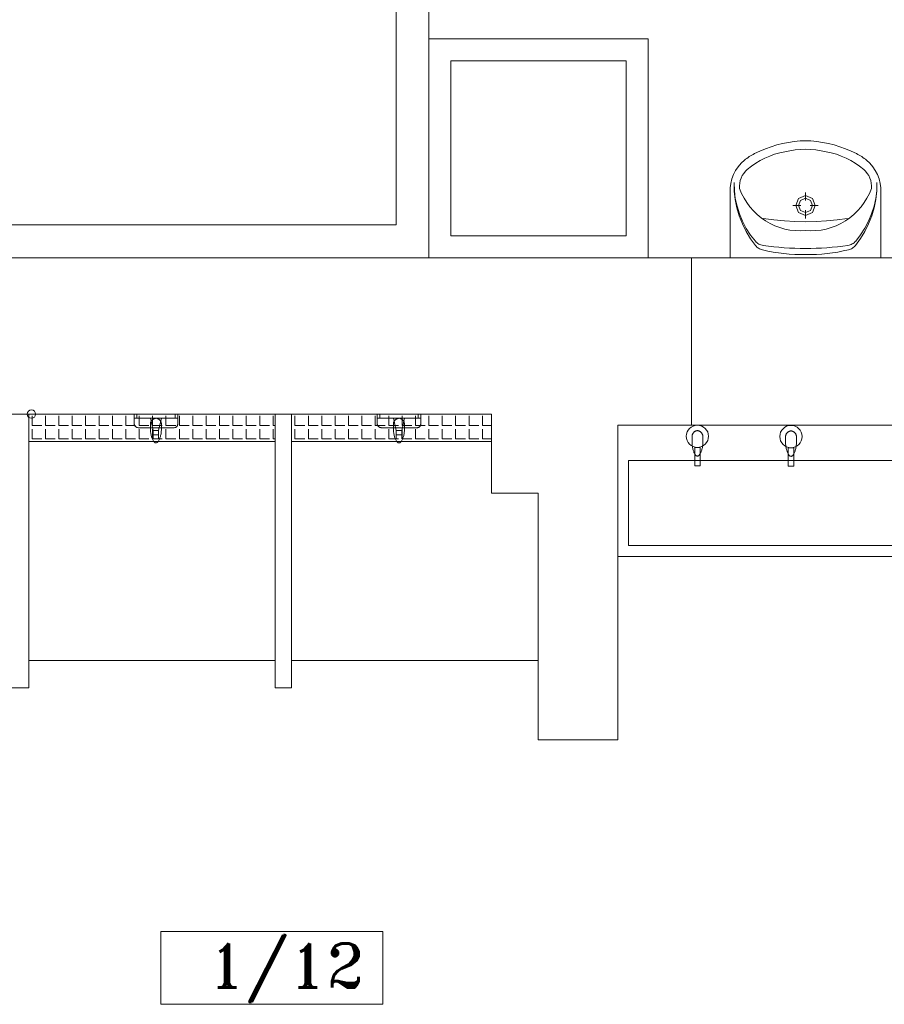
# Model space of a CAD drawing. Header units: millimetres. Extents: x -12354389001 to 271431, y -126469 to 48347.
# Tile 114 of 204: x -128479 to -128164, y -82233 to -81873. Entities that reach past the tile are written whole.
import ezdxf

# ---------------------------------------------------------------- set-up
doc = ezdxf.new("R2010")
doc.units = ezdxf.units.MM
for name, color, linetype, lineweight in [('IS_Text_Odbiornikow_Therm', 7, 'Continuous', 5), ('koncepcja', 252, 'Continuous', 15), ('koncepcja linie przekrojowe', 252, 'Continuous', 20), ('LINIE PRZEKROJOWE', 7, 'Continuous', 13), ('OPISY', 255, 'Continuous', 9), ('WYPOSAZENIE', 7, 'Continuous', 15)]:
    doc.layers.add(name, color=color, linetype=linetype, lineweight=lineweight)
doc.styles.add('ROMANS-POTROJNY-0-8-W', font='ROMANT.SHX', dxfattribs={"width": 0.8})

# ---------------------------------------------------------------- blocks, each defined once
blk = doc.blocks.new('dfds')
at = {"layer": 'koncepcja', "color": 7, "linetype": 'Continuous', "lineweight": 13}
for p, q in [((-32366.82, 22265.83), (-32366.82, 22355.83)), ((-32365.59, 22351.65), (-32365.59, 22355.21)), ((-32360.7, 22351.65), (-32360.7, 22355.21)), ((-32355.81, 22351.65), (-32355.81, 22355.21)), ((-32350.92, 22351.65), (-32350.92, 22355.21)), ((-32346.03, 22351.65), (-32346.03, 22355.21)), ((-32341.14, 22351.65), (-32341.14, 22355.21)), ((-32336.25, 22351.65), (-32336.25, 22355.21)), ((-32297.14, 22351.65), (-32297.14, 22355.21)), ((-32292.25, 22351.65), (-32292.25, 22355.21)), ((-32287.36, 22351.65), (-32287.36, 22355.21)), ((-32282.47, 22351.65), (-32282.47, 22355.21)), ((-32277.58, 22351.65), (-32277.58, 22355.21)), ((-32276.82, 22355.83), (-32276.82, 22265.83)), ((-32270.82, 22265.83), (-32270.82, 22355.83)), ((-32269.59, 22351.65), (-32269.59, 22355.21)), ((-32264.7, 22351.65), (-32264.7, 22355.21)), ((-32259.81, 22351.65), (-32259.81, 22355.21)), ((-32254.92, 22351.65), (-32254.92, 22355.21)), ((-32250.03, 22351.65), (-32250.03, 22355.21)), ((-32245.14, 22351.65), (-32245.14, 22355.21)), ((-32210.92, 22351.65), (-32210.92, 22355.21)), ((-32206.03, 22351.65), (-32206.03, 22355.21)), ((-32201.14, 22351.65), (-32201.14, 22355.21)), ((-32365.59, 22351.65), (-32362.03, 22351.65)), ((-32365.59, 22346.76), (-32365.59, 22350.32)), ((-32360.7, 22351.65), (-32357.14, 22351.65)), ((-32360.7, 22346.76), (-32360.7, 22350.32)), ((-32355.81, 22351.65), (-32352.25, 22351.65)), ((-32355.81, 22346.76), (-32355.81, 22350.32)), ((-32350.92, 22351.65), (-32347.36, 22351.65)), ((-32350.92, 22346.76), (-32350.92, 22350.32)), ((-32346.03, 22351.65), (-32342.48, 22351.65)), ((-32346.03, 22346.76), (-32346.03, 22350.32)), ((-32341.14, 22351.65), (-32337.59, 22351.65)), ((-32341.14, 22346.76), (-32341.14, 22350.32)), ((-32336.25, 22346.76), (-32336.25, 22350.32)), ((-32297.14, 22351.65), (-32293.58, 22351.65)), ((-32297.14, 22346.76), (-32297.14, 22350.32)), ((-32292.25, 22351.65), (-32288.69, 22351.65)), ((-32292.25, 22346.76), (-32292.25, 22350.32)), ((-32287.36, 22351.65), (-32283.8, 22351.65)), ((-32287.36, 22346.76), (-32287.36, 22350.32)), ((-32282.47, 22351.65), (-32278.91, 22351.65)), ((-32282.47, 22346.76), (-32282.47, 22350.32)), ((-32277.58, 22351.65), (-32276.82, 22351.65)), ((-32277.58, 22346.76), (-32277.58, 22350.32)), ((-32269.59, 22351.65), (-32266.03, 22351.65)), ((-32269.59, 22346.76), (-32269.59, 22350.32)), ((-32264.7, 22351.65), (-32261.14, 22351.65)), ((-32264.7, 22346.76), (-32264.7, 22350.32)), ((-32259.81, 22351.65), (-32256.25, 22351.65)), ((-32259.81, 22346.76), (-32259.81, 22350.32)), ((-32254.92, 22351.65), (-32251.36, 22351.65)), ((-32254.92, 22346.76), (-32254.92, 22350.32)), ((-32250.03, 22351.65), (-32246.48, 22351.65)), ((-32250.03, 22346.76), (-32250.03, 22350.32)), ((-32245.14, 22346.76), (-32245.14, 22350.32)), ((-32210.92, 22351.65), (-32207.36, 22351.65)), ((-32210.92, 22346.76), (-32210.92, 22350.32)), ((-32206.03, 22351.65), (-32202.47, 22351.65)), ((-32206.03, 22346.76), (-32206.03, 22350.32)), ((-32201.14, 22351.65), (-32197.82, 22351.65)), ((-32201.14, 22346.76), (-32201.14, 22350.32)), ((-32366.82, 22345.83), (-32366.82, 22345.83)), ((-32366.82, 22345.83), (-32366.82, 22345.83)), ((-32365.59, 22346.76), (-32362.03, 22346.76)), ((-32360.7, 22346.76), (-32357.14, 22346.76)), ((-32355.81, 22346.76), (-32352.25, 22346.76)), ((-32350.92, 22346.76), (-32347.36, 22346.76)), ((-32346.03, 22346.76), (-32342.48, 22346.76)), ((-32341.14, 22346.76), (-32337.59, 22346.76)), ((-32297.14, 22346.76), (-32293.58, 22346.76)), ((-32292.25, 22346.76), (-32288.69, 22346.76)), ((-32287.36, 22346.76), (-32283.8, 22346.76)), ((-32282.47, 22346.76), (-32278.91, 22346.76)), ((-32277.58, 22346.76), (-32276.82, 22346.76)), ((-32270.82, 22345.83), (-32270.82, 22345.83)), ((-32270.82, 22345.83), (-32270.82, 22345.83)), ((-32269.59, 22346.76), (-32266.03, 22346.76)), ((-32264.7, 22346.76), (-32261.14, 22346.76)), ((-32259.81, 22346.76), (-32256.25, 22346.76)), ((-32254.92, 22346.76), (-32251.36, 22346.76)), ((-32250.03, 22346.76), (-32246.48, 22346.76)), ((-32210.92, 22346.76), (-32207.36, 22346.76)), ((-32206.03, 22346.76), (-32202.47, 22346.76)), ((-32201.14, 22346.76), (-32197.82, 22346.76)), ((-32276.82, 22265.83), (-32366.82, 22265.83)), ((-32180.82, 22265.83), (-32270.82, 22265.83))]:
    blk.add_line(p, q, dxfattribs=at)
at = {"layer": 'koncepcja linie przekrojowe', "color": 252, "linetype": 'Continuous', "lineweight": 13}
for p, q in [((-32232.67, 22424.95), (-32590.75, 22424.95)), ((-32590.75, 22412.95), (-32232.67, 22412.95)), ((-32220.67, 22412.95), (-32232.67, 22412.95)), ((-32220.67, 22412.95), (-32220.67, 22412.95)), ((-32220.67, 22412.95), (-32220.67, 22412.95)), ((-32220.67, 22412.95), (-32220.67, 22412.95)), ((-32124.82, 22412.95), (-32014.82, 22412.95)), ((-32124.82, 22351.83), (-32124.82, 22412.95)), ((-32014.82, 22351.83), (-32124.82, 22351.83)), ((-32366.82, 22255.83), (-32372.82, 22255.83)), ((-32270.82, 22255.83), (-32276.82, 22255.83))]:
    blk.add_line(p, q, dxfattribs=at)
at = {"layer": 'koncepcja linie przekrojowe', "color": 7, "linetype": 'Continuous', "lineweight": 13}
for p, q in [((-32366.82, 22355.83), (-32366.82, 22255.83)), ((-32276.82, 22255.83), (-32276.82, 22355.83)), ((-32270.82, 22355.83), (-32270.82, 22255.83))]:
    blk.add_line(p, q, dxfattribs=at)
at = {"layer": 'LINIE PRZEKROJOWE', "color": 252, "linetype": 'Continuous', "lineweight": 13}
for p, q in [((-32232.67, 22594.95), (-32232.67, 22424.95)), ((-32232.67, 22424.95), (-32232.67, 22594.95)), ((-32220.67, 22412.95), (-32220.67, 22582.95)), ((-32220.67, 22412.95), (-32220.67, 22582.95)), ((-32220.67, 22582.95), (-32220.67, 22412.95)), ((-32590.75, 22412.95), (-32124.82, 22412.95)), ((-32124.82, 22351.83), (-32124.82, 22412.95)), ((-32392.82, 22355.83), (-32197.82, 22355.83)), ((-32197.82, 22326.95), (-32197.82, 22355.83)), ((-32151.75, 22351.83), (-32124.82, 22351.83)), ((-32151.75, 22351.83), (-32151.75, 22236.83)), ((-32151.75, 22351.83), (-32124.82, 22351.83)), ((-32180.82, 22326.95), (-32197.82, 22326.95)), ((-32180.82, 22326.95), (-32180.82, 22326.95)), ((-32180.82, 22236.83), (-32180.82, 22326.95)), ((-32156.82, 22236.83), (-32180.82, 22236.83)), ((-32151.75, 22236.83), (-32166.82, 22236.83))]:
    blk.add_line(p, q, dxfattribs=at)
at = {"layer": 'OPISY', "color": 252, "linetype": 'Continuous', "lineweight": 13}
for p, q in [((-32318.6, 22140.16), (-32318.6, 22166.79)), ((-32318.6, 22166.79), (-32237.46, 22166.79)), ((-32237.46, 22166.79), (-32237.46, 22140.16)), ((-32237.46, 22140.16), (-32318.6, 22140.16))]:
    blk.add_line(p, q, dxfattribs=at)
blk.add_circle((-32365.82, 22355.83), 1.55, dxfattribs=at)
at = {"layer": 'WYPOSAZENIE', "color": 7, "linetype": 'Continuous', "lineweight": 13}
for p, q in [((-32140.67, 22492.95), (-32220.67, 22492.95)), ((-32140.67, 22412.95), (-32140.67, 22492.95)), ((-32148.67, 22484.95), (-32212.67, 22484.95)), ((-32212.67, 22484.95), (-32212.67, 22420.95)), ((-32148.67, 22420.95), (-32148.67, 22484.95)), ((-32095.75, 22453.52), (-32093.66, 22454.16)), ((-32093.66, 22454.16), (-32091.55, 22454.69)), ((-32091.55, 22454.69), (-32089.41, 22455.12)), ((-32089.41, 22455.12), (-32087.26, 22455.45)), ((-32087.26, 22455.45), (-32085.09, 22455.66)), ((-32081.24, 22455.66), (-32085.09, 22455.66)), ((-32081.24, 22455.66), (-32079.08, 22455.45)), ((-32079.08, 22455.45), (-32076.92, 22455.12)), ((-32076.92, 22455.12), (-32074.79, 22454.69)), ((-32074.79, 22454.69), (-32072.67, 22454.16)), ((-32072.67, 22454.16), (-32070.59, 22453.52)), ((-32103.68, 22449.89), (-32103.22, 22450.18)), ((-32103.22, 22450.18), (-32102.75, 22450.47)), ((-32102.75, 22450.47), (-32102.27, 22450.74)), ((-32102.27, 22450.74), (-32101.79, 22451)), ((-32101.79, 22451), (-32099.82, 22451.94)), ((-32099.82, 22451.94), (-32097.8, 22452.78)), ((-32097.99, 22449.36), (-32096.24, 22450.11)), ((-32097.8, 22452.78), (-32095.75, 22453.52)), ((-32096.24, 22450.11), (-32094.44, 22450.75)), ((-32094.44, 22450.75), (-32092.6, 22451.28)), ((-32092.6, 22451.28), (-32090.73, 22451.68)), ((-32090.73, 22451.68), (-32088.87, 22452.08)), ((-32088.87, 22452.08), (-32086.98, 22452.37)), ((-32086.98, 22452.37), (-32085.08, 22452.54)), ((-32085.08, 22452.54), (-32083.17, 22452.6)), ((-32083.17, 22452.6), (-32081.26, 22452.54)), ((-32081.26, 22452.54), (-32079.36, 22452.37)), ((-32079.36, 22452.37), (-32077.47, 22452.08)), ((-32077.47, 22452.08), (-32075.6, 22451.68)), ((-32075.6, 22451.68), (-32073.74, 22451.28)), ((-32073.74, 22451.28), (-32071.9, 22450.75)), ((-32071.9, 22450.75), (-32070.1, 22450.11)), ((-32070.59, 22453.52), (-32068.53, 22452.78)), ((-32070.1, 22450.11), (-32068.34, 22449.36)), ((-32068.53, 22452.78), (-32066.52, 22451.94)), ((-32066.52, 22451.94), (-32064.54, 22451)), ((-32064.54, 22451), (-32064.06, 22450.74)), ((-32064.06, 22450.74), (-32063.59, 22450.47)), ((-32063.59, 22450.47), (-32063.12, 22450.18)), ((-32063.12, 22450.18), (-32062.66, 22449.89)), ((-32107.74, 22446.19), (-32106.66, 22447.46)), ((-32106.66, 22447.46), (-32105.45, 22448.58)), ((-32105.45, 22448.58), (-32105.02, 22448.92)), ((-32105.02, 22448.92), (-32104.58, 22449.26)), ((-32104.58, 22449.26), (-32104.13, 22449.58)), ((-32104.45, 22445.23), (-32102.93, 22446.42)), ((-32104.13, 22449.58), (-32103.68, 22449.89)), ((-32102.93, 22446.42), (-32101.35, 22447.51)), ((-32101.35, 22447.51), (-32099.7, 22448.49)), ((-32099.7, 22448.49), (-32097.99, 22449.36)), ((-32068.34, 22449.36), (-32066.64, 22448.49)), ((-32066.64, 22448.49), (-32064.99, 22447.51)), ((-32064.99, 22447.51), (-32063.4, 22446.42)), ((-32063.4, 22446.42), (-32061.89, 22445.23)), ((-32062.66, 22449.89), (-32062.2, 22449.58)), ((-32062.2, 22449.58), (-32061.76, 22449.26)), ((-32061.76, 22449.26), (-32061.32, 22448.92)), ((-32061.32, 22448.92), (-32060.89, 22448.58)), ((-32060.89, 22448.58), (-32059.67, 22447.46)), ((-32059.67, 22447.46), (-32058.59, 22446.19)), ((-32110.02, 22441.76), (-32109.43, 22443.32)), ((-32109.43, 22443.32), (-32108.67, 22444.81)), ((-32108.67, 22444.81), (-32107.74, 22446.19)), ((-32106.67, 22442.09), (-32106.25, 22442.97)), ((-32106.25, 22442.97), (-32105.74, 22443.79)), ((-32105.74, 22443.79), (-32105.13, 22444.55)), ((-32105.13, 22444.55), (-32104.45, 22445.23)), ((-32061.89, 22445.23), (-32061.2, 22444.55)), ((-32061.2, 22444.55), (-32060.6, 22443.79)), ((-32060.6, 22443.79), (-32060.09, 22442.97)), ((-32060.09, 22442.97), (-32059.67, 22442.09)), ((-32058.59, 22446.19), (-32057.67, 22444.81)), ((-32057.67, 22444.81), (-32056.9, 22443.32)), ((-32056.9, 22443.32), (-32056.32, 22441.76)), ((-32110.64, 22438.47), (-32110.42, 22440.13)), ((-32110.42, 22440.13), (-32110.02, 22441.76)), ((-32109.15, 22437.52), (-32109.25, 22440.44)), ((-32109.17, 22437.33), (-32109.25, 22440.44)), ((-32107.29, 22439.24), (-32107.19, 22440.21)), ((-32107.28, 22438.26), (-32107.29, 22439.24)), ((-32107.19, 22440.21), (-32106.98, 22441.17)), ((-32106.98, 22441.17), (-32106.67, 22442.09)), ((-32059.67, 22442.09), (-32059.35, 22441.17)), ((-32059.35, 22441.17), (-32059.14, 22440.21)), ((-32059.14, 22440.21), (-32059.04, 22439.24)), ((-32059.04, 22439.24), (-32059.05, 22438.26)), ((-32057.09, 22440.48), (-32057.18, 22437.55)), ((-32057.09, 22440.48), (-32057.17, 22437.37)), ((-32056.32, 22441.76), (-32055.91, 22440.13)), ((-32055.91, 22440.13), (-32055.69, 22438.47)), ((-32110.67, 22436.79), (-32110.64, 22438.47)), ((-32110.67, 22412.95), (-32110.67, 22436.79)), ((-32108.82, 22434.24), (-32109.17, 22437.33)), ((-32108.8, 22434.61), (-32109.15, 22437.52)), ((-32106.52, 22436.48), (-32107.28, 22438.26)), ((-32105.62, 22434.76), (-32106.52, 22436.48)), ((-32085.7, 22434.66), (-32083.18, 22435.73)), ((-32083.18, 22433.82), (-32083.18, 22436.82)), ((-32083.18, 22435.73), (-32080.66, 22434.66)), ((-32059.82, 22436.48), (-32060.72, 22434.76)), ((-32059.05, 22438.26), (-32059.82, 22436.48)), ((-32057.18, 22437.55), (-32057.54, 22434.65)), ((-32057.17, 22437.37), (-32057.52, 22434.28)), ((-32055.69, 22438.47), (-32055.67, 22436.79)), ((-32055.67, 22412.95), (-32055.67, 22436.79)), ((-32108.2, 22431.2), (-32108.82, 22434.24)), ((-32108.18, 22431.76), (-32108.8, 22434.61)), ((-32104.59, 22433.12), (-32105.62, 22434.76)), ((-32103.44, 22431.56), (-32104.59, 22433.12)), ((-32084.88, 22432.08), (-32087.81, 22432.08)), ((-32086.74, 22432.08), (-32085.7, 22434.66)), ((-32085.7, 22429.49), (-32086.74, 22432.08)), ((-32085.73, 22432.08), (-32084.98, 22433.92)), ((-32084.98, 22430.23), (-32085.73, 22432.08)), ((-32084.98, 22433.92), (-32083.18, 22434.69)), ((-32083.18, 22434.69), (-32081.38, 22433.92)), ((-32078.55, 22432.08), (-32081.48, 22432.08)), ((-32081.38, 22433.92), (-32080.63, 22432.08)), ((-32080.63, 22432.08), (-32081.38, 22430.23)), ((-32080.66, 22434.66), (-32079.61, 22432.08)), ((-32079.61, 22432.08), (-32080.66, 22429.49)), ((-32061.75, 22433.12), (-32062.9, 22431.56)), ((-32060.72, 22434.76), (-32061.75, 22433.12)), ((-32057.54, 22434.65), (-32058.15, 22431.79)), ((-32057.52, 22434.28), (-32058.13, 22431.23)), ((-32107.33, 22428.22), (-32108.2, 22431.2)), ((-32107.31, 22428.97), (-32108.18, 22431.76)), ((-32106.19, 22426.28), (-32107.31, 22428.97)), ((-32102.18, 22430.1), (-32103.44, 22431.56)), ((-32100.81, 22428.75), (-32102.18, 22430.1)), ((-32099.34, 22427.51), (-32100.81, 22428.75)), ((-32083.18, 22428.43), (-32085.7, 22429.49)), ((-32083.18, 22429.47), (-32084.98, 22430.23)), ((-32083.18, 22427.33), (-32083.18, 22430.34)), ((-32081.38, 22430.23), (-32083.18, 22429.47)), ((-32080.66, 22429.49), (-32083.18, 22428.43)), ((-32065.53, 22428.75), (-32067, 22427.51)), ((-32064.16, 22430.1), (-32065.53, 22428.75)), ((-32062.9, 22431.56), (-32064.16, 22430.1)), ((-32059.02, 22429), (-32060.14, 22426.31)), ((-32058.15, 22431.79), (-32059.02, 22429)), ((-32058.13, 22431.23), (-32059, 22428.25)), ((-32106.21, 22425.33), (-32107.33, 22428.22)), ((-32104.84, 22422.55), (-32106.21, 22425.33)), ((-32104.83, 22423.7), (-32106.19, 22426.28)), ((-32097.78, 22426.39), (-32099.34, 22427.51)), ((-32094.74, 22426.77), (-32098.57, 22427.3)), ((-32096.11, 22425.44), (-32097.78, 22426.39)), ((-32094.37, 22424.64), (-32096.11, 22425.44)), ((-32090.89, 22426.39), (-32094.74, 22426.77)), ((-32087.04, 22426.16), (-32090.89, 22426.39)), ((-32083.18, 22426.08), (-32087.04, 22426.16)), ((-32079.32, 22426.16), (-32083.18, 22426.08)), ((-32075.46, 22426.39), (-32079.32, 22426.16)), ((-32071.62, 22426.77), (-32075.46, 22426.39)), ((-32070.23, 22425.44), (-32071.96, 22424.64)), ((-32067.79, 22427.3), (-32071.62, 22426.77)), ((-32068.56, 22426.39), (-32070.23, 22425.44)), ((-32067, 22427.51), (-32068.56, 22426.39)), ((-32060.14, 22426.31), (-32061.49, 22423.73)), ((-32060.12, 22425.36), (-32061.48, 22422.58)), ((-32059, 22428.25), (-32060.12, 22425.36)), ((-32103.24, 22419.91), (-32104.84, 22422.55)), ((-32103.25, 22421.26), (-32104.83, 22423.7)), ((-32101.46, 22418.98), (-32103.25, 22421.26)), ((-32092.58, 22423.97), (-32094.37, 22424.64)), ((-32090.74, 22423.45), (-32092.58, 22423.97)), ((-32088.87, 22423.08), (-32090.74, 22423.45)), ((-32086.98, 22422.86), (-32088.87, 22423.08)), ((-32085.07, 22422.79), (-32086.98, 22422.86)), ((-32083.17, 22422.87), (-32085.07, 22422.79)), ((-32081.26, 22422.79), (-32083.17, 22422.87)), ((-32079.36, 22422.86), (-32081.26, 22422.79)), ((-32077.46, 22423.08), (-32079.36, 22422.86)), ((-32075.59, 22423.45), (-32077.46, 22423.08)), ((-32073.76, 22423.97), (-32075.59, 22423.45)), ((-32071.96, 22424.64), (-32073.76, 22423.97)), ((-32063.06, 22421.29), (-32064.85, 22419.01)), ((-32061.48, 22422.58), (-32063.08, 22419.94)), ((-32061.49, 22423.73), (-32063.06, 22421.29)), ((-32212.67, 22420.95), (-32148.67, 22420.95)), ((-32101.42, 22417.42), (-32103.24, 22419.91)), ((-32101.18, 22418.68), (-32101.46, 22418.98)), ((-32100.87, 22418.41), (-32101.18, 22418.68)), ((-32100.54, 22418.16), (-32100.87, 22418.41)), ((-32100.19, 22417.95), (-32100.54, 22418.16)), ((-32099.83, 22417.77), (-32100.19, 22417.95)), ((-32099.44, 22417.63), (-32099.83, 22417.77)), ((-32066.87, 22417.65), (-32067.26, 22417.54)), ((-32066.49, 22417.79), (-32066.87, 22417.65)), ((-32066.12, 22417.98), (-32066.49, 22417.79)), ((-32065.77, 22418.19), (-32066.12, 22417.98)), ((-32065.44, 22418.43), (-32065.77, 22418.19)), ((-32065.14, 22418.71), (-32065.44, 22418.43)), ((-32064.85, 22419.01), (-32065.14, 22418.71)), ((-32063.08, 22419.94), (-32064.89, 22417.44)), ((-32101.17, 22417.13), (-32101.42, 22417.42)), ((-32100.89, 22416.86), (-32101.17, 22417.13)), ((-32100.6, 22416.62), (-32100.89, 22416.86)), ((-32100.28, 22416.4), (-32100.6, 22416.62)), ((-32099.95, 22416.21), (-32100.28, 22416.4)), ((-32099.61, 22416.05), (-32099.95, 22416.21)), ((-32099.25, 22415.92), (-32099.61, 22416.05)), ((-32099.05, 22417.51), (-32099.44, 22417.63)), ((-32098.88, 22415.81), (-32099.25, 22415.92)), ((-32098.65, 22417.44), (-32099.05, 22417.51)), ((-32096.94, 22415.4), (-32098.88, 22415.81)), ((-32096.72, 22417.18), (-32098.65, 22417.44)), ((-32094.99, 22415.04), (-32096.94, 22415.4)), ((-32094.79, 22416.96), (-32096.72, 22417.18)), ((-32092.85, 22416.77), (-32094.79, 22416.96)), ((-32090.92, 22416.62), (-32092.85, 22416.77)), ((-32088.98, 22416.49), (-32090.92, 22416.62)), ((-32087.03, 22416.4), (-32088.98, 22416.49)), ((-32085.09, 22416.34), (-32087.03, 22416.4)), ((-32083.14, 22416.32), (-32085.09, 22416.34)), ((-32081.22, 22416.35), (-32083.17, 22416.32)), ((-32079.28, 22416.41), (-32081.22, 22416.35)), ((-32077.34, 22416.5), (-32079.28, 22416.41)), ((-32075.4, 22416.63), (-32077.34, 22416.5)), ((-32073.46, 22416.79), (-32075.4, 22416.63)), ((-32071.52, 22416.98), (-32073.46, 22416.79)), ((-32071.32, 22415.05), (-32073.28, 22414.75)), ((-32069.59, 22417.2), (-32071.52, 22416.98)), ((-32069.37, 22415.42), (-32071.32, 22415.05)), ((-32067.66, 22417.46), (-32069.59, 22417.2)), ((-32067.43, 22415.84), (-32069.37, 22415.42)), ((-32067.26, 22417.54), (-32067.66, 22417.46)), ((-32067.06, 22415.94), (-32067.43, 22415.84)), ((-32066.71, 22416.07), (-32067.06, 22415.94)), ((-32066.36, 22416.23), (-32066.71, 22416.07)), ((-32066.03, 22416.42), (-32066.36, 22416.23)), ((-32065.72, 22416.64), (-32066.03, 22416.42)), ((-32065.42, 22416.89), (-32065.72, 22416.64)), ((-32065.15, 22417.15), (-32065.42, 22416.89)), ((-32064.89, 22417.44), (-32065.15, 22417.15)), ((-32331.36, 22351.65), (-32331.36, 22355.21)), ((-32326.47, 22351.65), (-32326.47, 22355.21)), ((-32322.36, 22354.29), (-32321.36, 22349.79)), ((-32321.58, 22351.65), (-32321.58, 22355.21)), ((-32319.36, 22349.79), (-32318.36, 22354.29)), ((-32316.69, 22351.65), (-32316.69, 22355.21)), ((-32311.8, 22351.65), (-32311.8, 22355.21)), ((-32306.92, 22351.65), (-32306.92, 22355.21)), ((-32302.03, 22351.65), (-32302.03, 22355.21)), ((-32240.25, 22351.65), (-32240.25, 22355.21)), ((-32235.36, 22351.65), (-32235.36, 22355.21)), ((-32233.62, 22354.29), (-32232.62, 22349.79)), ((-32230.62, 22349.79), (-32229.62, 22354.29)), ((-32230.47, 22351.65), (-32230.47, 22355.21)), ((-32225.58, 22351.65), (-32225.58, 22355.21)), ((-32220.69, 22351.65), (-32220.69, 22355.21)), ((-32215.8, 22351.65), (-32215.8, 22355.21)), ((-32336.25, 22351.65), (-32332.7, 22351.65)), ((-32331.36, 22351.65), (-32327.81, 22351.65)), ((-32331.36, 22346.76), (-32331.36, 22350.32)), ((-32326.47, 22351.65), (-32322.92, 22351.65)), ((-32326.47, 22346.76), (-32326.47, 22350.32)), ((-32321.58, 22351.65), (-32318.03, 22351.65)), ((-32321.58, 22346.76), (-32321.58, 22350.32)), ((-32321.36, 22349.79), (-32319.36, 22349.79)), ((-32316.69, 22351.65), (-32313.14, 22351.65)), ((-32316.69, 22346.76), (-32316.69, 22350.32)), ((-32311.8, 22351.65), (-32308.25, 22351.65)), ((-32311.8, 22346.76), (-32311.8, 22350.32)), ((-32306.92, 22351.65), (-32303.36, 22351.65)), ((-32306.92, 22346.76), (-32306.92, 22350.32)), ((-32302.03, 22351.65), (-32298.47, 22351.65)), ((-32302.03, 22346.76), (-32302.03, 22350.32)), ((-32245.14, 22351.65), (-32241.59, 22351.65)), ((-32240.25, 22351.65), (-32236.7, 22351.65)), ((-32240.25, 22346.76), (-32240.25, 22350.32)), ((-32235.36, 22351.65), (-32231.81, 22351.65)), ((-32235.36, 22346.76), (-32235.36, 22350.32)), ((-32232.62, 22349.79), (-32230.62, 22349.79)), ((-32230.47, 22351.65), (-32226.92, 22351.65)), ((-32230.47, 22346.76), (-32230.47, 22350.32)), ((-32225.58, 22351.65), (-32222.03, 22351.65)), ((-32225.58, 22346.76), (-32225.58, 22350.32)), ((-32220.69, 22351.65), (-32217.14, 22351.65)), ((-32220.69, 22346.76), (-32220.69, 22350.32)), ((-32215.8, 22351.65), (-32212.25, 22351.65)), ((-32215.8, 22346.76), (-32215.8, 22350.32)), ((-32366.82, 22345.83), (-32276.82, 22345.83)), ((-32366.82, 22345.83), (-32276.82, 22345.83)), ((-32336.25, 22346.76), (-32332.7, 22346.76)), ((-32331.36, 22346.76), (-32327.81, 22346.76)), ((-32326.47, 22346.76), (-32322.92, 22346.76)), ((-32321.58, 22346.76), (-32318.03, 22346.76)), ((-32319.36, 22348.29), (-32321.36, 22348.29)), ((-32316.69, 22346.76), (-32313.14, 22346.76)), ((-32311.8, 22346.76), (-32308.25, 22346.76)), ((-32306.92, 22346.76), (-32303.36, 22346.76)), ((-32302.03, 22346.76), (-32298.47, 22346.76)), ((-32270.82, 22345.83), (-32197.82, 22345.83)), ((-32270.82, 22345.83), (-32197.82, 22345.83)), ((-32245.14, 22346.76), (-32241.59, 22346.76)), ((-32240.25, 22346.76), (-32236.7, 22346.76)), ((-32235.36, 22346.76), (-32231.81, 22346.76)), ((-32230.62, 22348.29), (-32232.62, 22348.29)), ((-32230.47, 22346.76), (-32226.92, 22346.76)), ((-32225.58, 22346.76), (-32222.03, 22346.76)), ((-32220.69, 22346.76), (-32217.14, 22346.76)), ((-32215.8, 22346.76), (-32212.25, 22346.76)), ((-32121.63, 22343.58), (-32123.62, 22343.58)), ((-32123.62, 22343.58), (-32123.62, 22336.87)), ((-32121.63, 22336.87), (-32121.63, 22343.58)), ((-32087.46, 22343.47), (-32089.45, 22343.47)), ((-32089.45, 22343.47), (-32089.45, 22336.76)), ((-32087.46, 22336.76), (-32087.46, 22343.47)), ((-32147.75, 22307.83), (-32147.75, 22338.91)), ((-32147.75, 22338.91), (-32136.44, 22338.91)), ((-32124.11, 22338.91), (-32136.44, 22338.91)), ((-32007.38, 22338.91), (-32124.11, 22338.91)), ((-32121.63, 22336.87), (-32123.62, 22336.87)), ((-32087.46, 22336.76), (-32089.45, 22336.76)), ((-32074.75, 22307.83), (-32147.75, 22307.83)), ((-32106.75, 22307.83), (-31975.75, 22307.83)), ((-32070.75, 22303.83), (-32151.75, 22303.83)), ((-32110.75, 22303.83), (-32110.75, 22303.83)), ((-32110.75, 22303.83), (-31971.75, 22303.83)), ((-32070.75, 22303.83), (-32070.75, 22303.83))]:
    blk.add_line(p, q, dxfattribs=at)
at = {"layer": 'WYPOSAZENIE', "color": 252, "linetype": 'Continuous', "lineweight": 13}
for p, q in [((-32220.67, 22492.95), (-32220.67, 22412.95)), ((-32093.03, 22414.73), (-32094.99, 22415.04)), ((-32091.06, 22414.49), (-32093.03, 22414.73)), ((-32089.09, 22414.3), (-32091.06, 22414.49)), ((-32087.11, 22414.17), (-32089.09, 22414.3)), ((-32085.12, 22414.1), (-32087.11, 22414.17)), ((-32083.14, 22414.09), (-32085.12, 22414.1)), ((-32081.18, 22414.11), (-32083.17, 22414.09)), ((-32079.2, 22414.18), (-32081.18, 22414.11)), ((-32077.22, 22414.31), (-32079.2, 22414.18)), ((-32075.25, 22414.5), (-32077.22, 22414.31)), ((-32073.28, 22414.75), (-32075.25, 22414.5)), ((-32220.67, 22412.95), (-32140.67, 22412.95)), ((-32328.36, 22354.29), (-32328.36, 22355.79)), ((-32327.36, 22354.29), (-32328.36, 22354.29)), ((-32327.36, 22355.79), (-32327.36, 22354.29)), ((-32318.36, 22354.29), (-32322.36, 22354.29)), ((-32313.36, 22354.29), (-32313.36, 22355.79)), ((-32312.36, 22354.29), (-32313.36, 22354.29)), ((-32312.36, 22355.79), (-32312.36, 22354.29)), ((-32239.62, 22354.29), (-32239.62, 22355.79)), ((-32238.62, 22354.29), (-32239.62, 22354.29)), ((-32238.62, 22355.79), (-32238.62, 22354.29)), ((-32229.62, 22354.29), (-32233.62, 22354.29)), ((-32224.62, 22354.29), (-32224.62, 22355.79)), ((-32223.62, 22354.29), (-32224.62, 22354.29)), ((-32223.62, 22355.79), (-32223.62, 22354.29)), ((-32151.75, 22303.83), (-32151.75, 22351.83)), ((-32115.71, 22351.83), (-32110.99, 22351.83)), ((-32115.71, 22351.83), (-32110.99, 22351.83)), ((-32081.23, 22351.83), (-32076.5, 22351.83)), ((-32081.23, 22351.83), (-32076.5, 22351.83))]:
    blk.add_line(p, q, dxfattribs=at)
at = {"layer": 'WYPOSAZENIE', "color": 7, "linetype": 'Continuous', "lineweight": 13}
for centre in [(-32122.65, 22347.71), (-32088.48, 22347.61)]:
    blk.add_ellipse(centre, major_axis=(-4.08, 0), ratio=1, dxfattribs=at)
for points, knots in [([(-32328.36, 22352.79), (-32328.36, 22352.88), (-32328.36, 22353.04), (-32328.36, 22353.28), (-32328.36, 22353.49), (-32328.36, 22353.67), (-32328.36, 22353.84), (-32328.36, 22353.97), (-32328.36, 22354.08), (-32328.36, 22354.17), (-32328.36, 22354.23), (-32328.36, 22354.27), (-32328.36, 22354.29), (-32328.36, 22354.29)], [0, 0, 0, 0, 0.260331, 0.495868, 0.706612, 0.892562, 1.053719, 1.190083, 1.301653, 1.38843, 1.450413, 1.487603, 1.5, 1.5, 1.5, 1.5]), ([(-32322.36, 22352.29), (-32322.36, 22352.38), (-32322.34, 22352.56), (-32322.27, 22352.83), (-32322.16, 22353.09), (-32322.01, 22353.34), (-32321.84, 22353.56), (-32321.63, 22353.77), (-32321.41, 22353.95), (-32321.16, 22354.09), (-32320.9, 22354.2), (-32320.63, 22354.27), (-32320.45, 22354.29), (-32320.36, 22354.29)], [0, 0, 0, 0, 0.273037, 0.549292, 0.830058, 1.115075, 1.403036, 1.692041, 1.980001, 2.265018, 2.545785, 2.82204, 3.095076, 3.095076, 3.095076, 3.095076]), ([(-32320.36, 22354.29), (-32320.27, 22354.29), (-32320.08, 22354.27), (-32319.82, 22354.2), (-32319.56, 22354.09), (-32319.31, 22353.95), (-32319.09, 22353.77), (-32318.88, 22353.56), (-32318.7, 22353.34), (-32318.56, 22353.09), (-32318.45, 22352.83), (-32318.38, 22352.56), (-32318.36, 22352.38), (-32318.36, 22352.29)], [0, 0, 0, 0, 0.273037, 0.549292, 0.830058, 1.115075, 1.403036, 1.692041, 1.980001, 2.265018, 2.545785, 2.82204, 3.095076, 3.095076, 3.095076, 3.095076]), ([(-32312.36, 22354.29), (-32312.36, 22354.29), (-32312.36, 22354.27), (-32312.36, 22354.23), (-32312.36, 22354.17), (-32312.36, 22354.08), (-32312.36, 22353.97), (-32312.36, 22353.84), (-32312.36, 22353.67), (-32312.36, 22353.49), (-32312.36, 22353.28), (-32312.36, 22353.04), (-32312.36, 22352.88), (-32312.36, 22352.79)], [0, 0, 0, 0, 0.012397, 0.049587, 0.11157, 0.198347, 0.309917, 0.446281, 0.607438, 0.793388, 1.004132, 1.239669, 1.5, 1.5, 1.5, 1.5]), ([(-32239.62, 22352.79), (-32239.62, 22352.88), (-32239.62, 22353.04), (-32239.62, 22353.28), (-32239.62, 22353.49), (-32239.62, 22353.67), (-32239.62, 22353.84), (-32239.62, 22353.97), (-32239.62, 22354.08), (-32239.62, 22354.17), (-32239.62, 22354.23), (-32239.62, 22354.27), (-32239.62, 22354.29), (-32239.62, 22354.29)], [0, 0, 0, 0, 0.260331, 0.495868, 0.706612, 0.892562, 1.053719, 1.190083, 1.301653, 1.38843, 1.450413, 1.487603, 1.5, 1.5, 1.5, 1.5]), ([(-32233.62, 22352.29), (-32233.62, 22352.38), (-32233.6, 22352.56), (-32233.53, 22352.83), (-32233.42, 22353.09), (-32233.28, 22353.34), (-32233.1, 22353.56), (-32232.89, 22353.77), (-32232.67, 22353.95), (-32232.42, 22354.09), (-32232.16, 22354.2), (-32231.9, 22354.27), (-32231.71, 22354.29), (-32231.62, 22354.29)], [0, 0, 0, 0, 0.273037, 0.549292, 0.830058, 1.115075, 1.403036, 1.692041, 1.980001, 2.265018, 2.545785, 2.82204, 3.095076, 3.095076, 3.095076, 3.095076]), ([(-32231.62, 22354.29), (-32231.53, 22354.29), (-32231.35, 22354.27), (-32231.08, 22354.2), (-32230.82, 22354.09), (-32230.57, 22353.95), (-32230.35, 22353.77), (-32230.14, 22353.56), (-32229.97, 22353.34), (-32229.82, 22353.09), (-32229.71, 22352.83), (-32229.64, 22352.56), (-32229.62, 22352.38), (-32229.62, 22352.29)], [0, 0, 0, 0, 0.273037, 0.549292, 0.830058, 1.115075, 1.403036, 1.692041, 1.980001, 2.265018, 2.545785, 2.82204, 3.095076, 3.095076, 3.095076, 3.095076]), ([(-32223.62, 22354.29), (-32223.62, 22354.29), (-32223.62, 22354.27), (-32223.62, 22354.23), (-32223.62, 22354.17), (-32223.62, 22354.08), (-32223.62, 22353.97), (-32223.62, 22353.84), (-32223.62, 22353.67), (-32223.62, 22353.49), (-32223.62, 22353.28), (-32223.62, 22353.04), (-32223.62, 22352.88), (-32223.62, 22352.79)], [0, 0, 0, 0, 0.012397, 0.049587, 0.11157, 0.198347, 0.309917, 0.446281, 0.607438, 0.793388, 1.004132, 1.239669, 1.5, 1.5, 1.5, 1.5]), ([(-32326.36, 22350.79), (-32326.45, 22350.79), (-32326.63, 22350.8), (-32326.9, 22350.84), (-32327.16, 22350.91), (-32327.4, 22351.01), (-32327.63, 22351.14), (-32327.84, 22351.31), (-32328.02, 22351.53), (-32328.17, 22351.78), (-32328.28, 22352.08), (-32328.35, 22352.42), (-32328.36, 22352.66), (-32328.36, 22352.79)], [0, 0, 0, 0, 0.272276, 0.542692, 0.810227, 1.07504, 1.338798, 1.604973, 1.87895, 2.16785, 2.480019, 2.824368, 3.209791, 3.209791, 3.209791, 3.209791]), ([(-32314.36, 22350.79), (-32314.65, 22350.79), (-32315.29, 22350.79), (-32316.29, 22350.79), (-32317.38, 22350.79), (-32318.55, 22350.79), (-32319.75, 22350.79), (-32320.97, 22350.79), (-32322.17, 22350.79), (-32323.33, 22350.79), (-32324.43, 22350.79), (-32325.43, 22350.79), (-32326.06, 22350.79), (-32326.36, 22350.79)], [0, 0, 0, 0, 0.888054, 1.897821, 3.002254, 4.174305, 5.386927, 6.613073, 7.825695, 8.997746, 10.102179, 11.111946, 12, 12, 12, 12]), ([(-32322.36, 22350.29), (-32322.36, 22350.34), (-32322.36, 22350.45), (-32322.36, 22350.61), (-32322.36, 22350.79), (-32322.36, 22350.99), (-32322.36, 22351.19), (-32322.36, 22351.39), (-32322.36, 22351.59), (-32322.36, 22351.79), (-32322.36, 22351.97), (-32322.36, 22352.14), (-32322.36, 22352.24), (-32322.36, 22352.29)], [0, 0, 0, 0, 0.148009, 0.316304, 0.500376, 0.695718, 0.897821, 1.102179, 1.304282, 1.499624, 1.683696, 1.851991, 2, 2, 2, 2]), ([(-32320.36, 22345.29), (-32320.45, 22345.29), (-32320.65, 22345.34), (-32320.92, 22345.53), (-32321.18, 22345.81), (-32321.42, 22346.17), (-32321.64, 22346.62), (-32321.84, 22347.13), (-32322.02, 22347.69), (-32322.16, 22348.3), (-32322.27, 22348.95), (-32322.34, 22349.61), (-32322.36, 22350.06), (-32322.36, 22350.29)], [0, 0, 0, 0, 0.278538, 0.596972, 0.9738, 1.412854, 1.910826, 2.461075, 3.055384, 3.684814, 4.34019, 5.012423, 5.692788, 5.692788, 5.692788, 5.692788]), ([(-32321.36, 22349.79), (-32321.36, 22349.66), (-32321.36, 22349.42), (-32321.36, 22349.07), (-32321.36, 22348.77), (-32321.36, 22348.49), (-32321.36, 22348.23), (-32321.36, 22347.99), (-32321.36, 22347.76), (-32321.36, 22347.53), (-32321.36, 22347.29), (-32321.36, 22347.05), (-32321.36, 22346.88), (-32321.36, 22346.79)], [0, 0, 0, 0, 0.385424, 0.728024, 1.03456, 1.311796, 1.566491, 1.805409, 2.035312, 2.26296, 2.495116, 2.738542, 3, 3, 3, 3]), ([(-32318.36, 22350.29), (-32318.36, 22350.06), (-32318.38, 22349.61), (-32318.44, 22348.95), (-32318.55, 22348.3), (-32318.7, 22347.69), (-32318.87, 22347.13), (-32319.07, 22346.62), (-32319.3, 22346.17), (-32319.54, 22345.81), (-32319.8, 22345.53), (-32320.07, 22345.34), (-32320.27, 22345.29), (-32320.36, 22345.29)], [0, 0, 0, 0, 0.680365, 1.352598, 2.007974, 2.637404, 3.231713, 3.781963, 4.279934, 4.718988, 5.095816, 5.41425, 5.692788, 5.692788, 5.692788, 5.692788]), ([(-32318.36, 22352.29), (-32318.36, 22352.24), (-32318.36, 22352.15), (-32318.36, 22352.01), (-32318.36, 22351.87), (-32318.36, 22351.72), (-32318.36, 22351.56), (-32318.36, 22351.39), (-32318.36, 22351.2), (-32318.36, 22351), (-32318.36, 22350.78), (-32318.36, 22350.54), (-32318.36, 22350.38), (-32318.36, 22350.29)], [0, 0, 0, 0, 0.136739, 0.275733, 0.419234, 0.569497, 0.728775, 0.899324, 1.083396, 1.283246, 1.501127, 1.739294, 2, 2, 2, 2]), ([(-32312.36, 22352.79), (-32312.36, 22352.66), (-32312.37, 22352.42), (-32312.4, 22352.08), (-32312.47, 22351.78), (-32312.57, 22351.53), (-32312.71, 22351.31), (-32312.88, 22351.14), (-32313.1, 22351), (-32313.35, 22350.9), (-32313.65, 22350.83), (-32313.99, 22350.8), (-32314.23, 22350.79), (-32314.36, 22350.79)], [0, 0, 0, 0, 0.384885, 0.724568, 1.024891, 1.293879, 1.542296, 1.783488, 2.031905, 2.300893, 2.601217, 2.940899, 3.325784, 3.325784, 3.325784, 3.325784]), ([(-32237.62, 22350.79), (-32237.71, 22350.79), (-32237.89, 22350.8), (-32238.16, 22350.84), (-32238.42, 22350.91), (-32238.67, 22351.01), (-32238.9, 22351.14), (-32239.1, 22351.31), (-32239.28, 22351.53), (-32239.43, 22351.78), (-32239.54, 22352.08), (-32239.61, 22352.42), (-32239.62, 22352.66), (-32239.62, 22352.79)], [0, 0, 0, 0, 0.272276, 0.542692, 0.810227, 1.07504, 1.338798, 1.604973, 1.87895, 2.16785, 2.480019, 2.824368, 3.209791, 3.209791, 3.209791, 3.209791]), ([(-32225.62, 22350.79), (-32225.92, 22350.79), (-32226.55, 22350.79), (-32227.55, 22350.79), (-32228.65, 22350.79), (-32229.81, 22350.79), (-32231.01, 22350.79), (-32232.23, 22350.79), (-32233.43, 22350.79), (-32234.6, 22350.79), (-32235.69, 22350.79), (-32236.69, 22350.79), (-32237.33, 22350.79), (-32237.62, 22350.79)], [0, 0, 0, 0, 0.888054, 1.897821, 3.002254, 4.174305, 5.386927, 6.613073, 7.825695, 8.997746, 10.102179, 11.111946, 12, 12, 12, 12]), ([(-32233.62, 22350.29), (-32233.62, 22350.34), (-32233.62, 22350.45), (-32233.62, 22350.61), (-32233.62, 22350.79), (-32233.62, 22350.99), (-32233.62, 22351.19), (-32233.62, 22351.39), (-32233.62, 22351.59), (-32233.62, 22351.79), (-32233.62, 22351.97), (-32233.62, 22352.14), (-32233.62, 22352.24), (-32233.62, 22352.29)], [0, 0, 0, 0, 0.148009, 0.316304, 0.500376, 0.695718, 0.897821, 1.102179, 1.304282, 1.499624, 1.683696, 1.851991, 2, 2, 2, 2]), ([(-32231.62, 22345.29), (-32231.71, 22345.29), (-32231.91, 22345.34), (-32232.18, 22345.53), (-32232.44, 22345.81), (-32232.68, 22346.17), (-32232.91, 22346.62), (-32233.11, 22347.13), (-32233.28, 22347.69), (-32233.43, 22348.3), (-32233.54, 22348.95), (-32233.6, 22349.61), (-32233.62, 22350.06), (-32233.62, 22350.29)], [0, 0, 0, 0, 0.278538, 0.596972, 0.9738, 1.412854, 1.910826, 2.461075, 3.055384, 3.684814, 4.34019, 5.012423, 5.692788, 5.692788, 5.692788, 5.692788]), ([(-32232.62, 22349.79), (-32232.62, 22349.66), (-32232.62, 22349.42), (-32232.62, 22349.07), (-32232.62, 22348.77), (-32232.62, 22348.49), (-32232.62, 22348.23), (-32232.62, 22347.99), (-32232.62, 22347.76), (-32232.62, 22347.53), (-32232.62, 22347.29), (-32232.62, 22347.05), (-32232.62, 22346.88), (-32232.62, 22346.79)], [0, 0, 0, 0, 0.385424, 0.728024, 1.03456, 1.311796, 1.566491, 1.805409, 2.035312, 2.26296, 2.495116, 2.738542, 3, 3, 3, 3]), ([(-32229.62, 22350.29), (-32229.62, 22350.06), (-32229.64, 22349.61), (-32229.71, 22348.95), (-32229.82, 22348.3), (-32229.96, 22347.69), (-32230.14, 22347.13), (-32230.34, 22346.62), (-32230.56, 22346.17), (-32230.8, 22345.81), (-32231.06, 22345.53), (-32231.33, 22345.34), (-32231.53, 22345.29), (-32231.62, 22345.29)], [0, 0, 0, 0, 0.680365, 1.352598, 2.007974, 2.637404, 3.231713, 3.781963, 4.279934, 4.718988, 5.095816, 5.41425, 5.692788, 5.692788, 5.692788, 5.692788]), ([(-32229.62, 22352.29), (-32229.62, 22352.24), (-32229.62, 22352.15), (-32229.62, 22352.01), (-32229.62, 22351.87), (-32229.62, 22351.72), (-32229.62, 22351.56), (-32229.62, 22351.39), (-32229.62, 22351.2), (-32229.62, 22351), (-32229.62, 22350.78), (-32229.62, 22350.54), (-32229.62, 22350.38), (-32229.62, 22350.29)], [0, 0, 0, 0, 0.136739, 0.275733, 0.419234, 0.569497, 0.728775, 0.899324, 1.083396, 1.283246, 1.501127, 1.739294, 2, 2, 2, 2]), ([(-32223.62, 22352.79), (-32223.62, 22352.66), (-32223.63, 22352.42), (-32223.67, 22352.08), (-32223.73, 22351.78), (-32223.83, 22351.53), (-32223.97, 22351.31), (-32224.14, 22351.14), (-32224.36, 22351), (-32224.61, 22350.9), (-32224.91, 22350.83), (-32225.25, 22350.8), (-32225.49, 22350.79), (-32225.62, 22350.79)], [0, 0, 0, 0, 0.384885, 0.724568, 1.024891, 1.293879, 1.542296, 1.783488, 2.031905, 2.300893, 2.601217, 2.940899, 3.325784, 3.325784, 3.325784, 3.325784]), ([(-32124.61, 22347.71), (-32124.61, 22347.8), (-32124.6, 22347.99), (-32124.53, 22348.27), (-32124.42, 22348.54), (-32124.27, 22348.79), (-32124.1, 22349.03), (-32123.89, 22349.24), (-32123.67, 22349.42), (-32123.42, 22349.57), (-32123.17, 22349.69), (-32122.9, 22349.76), (-32122.72, 22349.78), (-32122.63, 22349.78)], [0, 0, 0, 0, 0.281885, 0.566513, 0.85482, 1.146298, 1.439477, 1.732365, 2.022836, 2.309024, 2.589742, 2.864967, 3.136391, 3.136391, 3.136391, 3.136391]), ([(-32122.63, 22349.78), (-32122.54, 22349.78), (-32122.35, 22349.76), (-32122.09, 22349.69), (-32121.83, 22349.57), (-32121.59, 22349.42), (-32121.36, 22349.24), (-32121.16, 22349.03), (-32120.98, 22348.79), (-32120.84, 22348.54), (-32120.73, 22348.27), (-32120.66, 22347.99), (-32120.64, 22347.8), (-32120.64, 22347.71)], [0, 0, 0, 0, 0.271425, 0.546649, 0.827367, 1.113556, 1.404027, 1.696914, 1.990094, 2.281571, 2.569879, 2.854507, 3.136391, 3.136391, 3.136391, 3.136391]), ([(-32090.44, 22347.61), (-32090.44, 22347.7), (-32090.43, 22347.89), (-32090.36, 22348.17), (-32090.25, 22348.43), (-32090.1, 22348.69), (-32089.93, 22348.92), (-32089.72, 22349.13), (-32089.5, 22349.32), (-32089.25, 22349.47), (-32089, 22349.58), (-32088.73, 22349.65), (-32088.55, 22349.67), (-32088.46, 22349.67)], [0, 0, 0, 0, 0.281885, 0.566513, 0.85482, 1.146298, 1.439477, 1.732365, 2.022836, 2.309024, 2.589742, 2.864967, 3.136391, 3.136391, 3.136391, 3.136391]), ([(-32088.46, 22349.67), (-32088.37, 22349.67), (-32088.18, 22349.65), (-32087.92, 22349.58), (-32087.66, 22349.47), (-32087.41, 22349.32), (-32087.19, 22349.13), (-32086.99, 22348.92), (-32086.81, 22348.69), (-32086.66, 22348.43), (-32086.55, 22348.17), (-32086.48, 22347.89), (-32086.47, 22347.7), (-32086.47, 22347.61)], [0, 0, 0, 0, 0.271425, 0.546649, 0.827367, 1.113556, 1.404027, 1.696914, 1.990094, 2.281571, 2.569879, 2.854507, 3.136391, 3.136391, 3.136391, 3.136391]), ([(-32124.61, 22345.65), (-32124.61, 22345.69), (-32124.61, 22345.79), (-32124.61, 22345.93), (-32124.61, 22346.08), (-32124.61, 22346.24), (-32124.61, 22346.4), (-32124.61, 22346.58), (-32124.61, 22346.77), (-32124.61, 22346.98), (-32124.61, 22347.2), (-32124.61, 22347.45), (-32124.61, 22347.62), (-32124.61, 22347.71)], [0, 0, 0, 0, 0.141211, 0.28475, 0.432944, 0.58812, 0.752608, 0.928734, 1.118825, 1.325211, 1.550217, 1.796173, 2.065404, 2.065404, 2.065404, 2.065404]), ([(-32120.64, 22347.71), (-32120.64, 22347.66), (-32120.64, 22347.57), (-32120.64, 22347.42), (-32120.64, 22347.28), (-32120.64, 22347.12), (-32120.64, 22346.95), (-32120.64, 22346.78), (-32120.64, 22346.59), (-32120.64, 22346.38), (-32120.64, 22346.15), (-32120.64, 22345.91), (-32120.64, 22345.74), (-32120.64, 22345.65)], [0, 0, 0, 0, 0.141211, 0.28475, 0.432944, 0.58812, 0.752608, 0.928734, 1.118825, 1.325211, 1.550217, 1.796173, 2.065404, 2.065404, 2.065404, 2.065404]), ([(-32090.44, 22345.54), (-32090.44, 22345.59), (-32090.44, 22345.68), (-32090.44, 22345.83), (-32090.44, 22345.98), (-32090.44, 22346.13), (-32090.44, 22346.3), (-32090.44, 22346.47), (-32090.44, 22346.66), (-32090.44, 22346.87), (-32090.44, 22347.1), (-32090.44, 22347.34), (-32090.44, 22347.52), (-32090.44, 22347.61)], [0, 0, 0, 0, 0.141211, 0.28475, 0.432944, 0.58812, 0.752608, 0.928734, 1.118825, 1.325211, 1.550217, 1.796173, 2.065404, 2.065404, 2.065404, 2.065404]), ([(-32086.47, 22347.61), (-32086.47, 22347.56), (-32086.47, 22347.46), (-32086.47, 22347.32), (-32086.47, 22347.17), (-32086.47, 22347.01), (-32086.47, 22346.85), (-32086.47, 22346.67), (-32086.47, 22346.48), (-32086.47, 22346.27), (-32086.47, 22346.05), (-32086.47, 22345.8), (-32086.47, 22345.63), (-32086.47, 22345.54)], [0, 0, 0, 0, 0.141211, 0.28475, 0.432944, 0.58812, 0.752608, 0.928734, 1.118825, 1.325211, 1.550217, 1.796173, 2.065404, 2.065404, 2.065404, 2.065404]), ([(-32122.63, 22340.48), (-32122.72, 22340.48), (-32122.92, 22340.53), (-32123.19, 22340.73), (-32123.44, 22341.02), (-32123.68, 22341.4), (-32123.9, 22341.85), (-32124.1, 22342.38), (-32124.28, 22342.96), (-32124.42, 22343.59), (-32124.53, 22344.26), (-32124.6, 22344.95), (-32124.61, 22345.41), (-32124.61, 22345.65)], [0, 0, 0, 0, 0.277322, 0.597477, 0.9798, 1.427965, 1.938259, 2.503598, 3.115319, 3.764043, 4.44015, 5.134095, 5.836677, 5.836677, 5.836677, 5.836677]), ([(-32120.64, 22345.65), (-32120.64, 22345.41), (-32120.66, 22344.95), (-32120.72, 22344.26), (-32120.83, 22343.59), (-32120.98, 22342.96), (-32121.15, 22342.38), (-32121.35, 22341.85), (-32121.57, 22341.4), (-32121.81, 22341.02), (-32122.07, 22340.73), (-32122.33, 22340.53), (-32122.53, 22340.48), (-32122.63, 22340.48)], [0, 0, 0, 0, 0.702582, 1.396527, 2.072634, 2.721358, 3.333079, 3.898418, 4.408712, 4.856877, 5.2392, 5.559355, 5.836677, 5.836677, 5.836677, 5.836677]), ([(-32088.46, 22340.38), (-32088.55, 22340.38), (-32088.75, 22340.43), (-32089.02, 22340.62), (-32089.27, 22340.91), (-32089.51, 22341.29), (-32089.73, 22341.75), (-32089.93, 22342.27), (-32090.11, 22342.86), (-32090.25, 22343.49), (-32090.36, 22344.15), (-32090.43, 22344.84), (-32090.44, 22345.31), (-32090.44, 22345.54)], [0, 0, 0, 0, 0.277322, 0.597477, 0.9798, 1.427965, 1.938259, 2.503598, 3.115319, 3.764043, 4.44015, 5.134095, 5.836677, 5.836677, 5.836677, 5.836677]), ([(-32086.47, 22345.54), (-32086.47, 22345.31), (-32086.48, 22344.84), (-32086.55, 22344.15), (-32086.66, 22343.49), (-32086.8, 22342.86), (-32086.98, 22342.27), (-32087.18, 22341.75), (-32087.4, 22341.29), (-32087.64, 22340.91), (-32087.9, 22340.62), (-32088.16, 22340.43), (-32088.36, 22340.38), (-32088.46, 22340.38)], [0, 0, 0, 0, 0.702582, 1.396527, 2.072634, 2.721358, 3.333079, 3.898418, 4.408712, 4.856877, 5.2392, 5.559355, 5.836677, 5.836677, 5.836677, 5.836677])]:
    blk.add_open_spline(points, degree=3, knots=knots, dxfattribs=at)
at = {"layer": 'WYPOSAZENIE', "color": 252, "linetype": 'Continuous', "lineweight": 13}
for points in [[(-32328.36, 22354.29), (-32328, 22354.29), (-32327.2, 22354.29), (-32325.91, 22354.29), (-32324.45, 22354.29), (-32322.86, 22354.29), (-32321.2, 22354.29), (-32319.52, 22354.29), (-32317.85, 22354.29), (-32316.27, 22354.29), (-32314.81, 22354.29), (-32313.52, 22354.29), (-32312.72, 22354.29), (-32312.36, 22354.29)], [(-32239.62, 22354.29), (-32239.26, 22354.29), (-32238.46, 22354.29), (-32237.17, 22354.29), (-32235.71, 22354.29), (-32234.13, 22354.29), (-32232.46, 22354.29), (-32230.78, 22354.29), (-32229.12, 22354.29), (-32227.53, 22354.29), (-32226.07, 22354.29), (-32224.78, 22354.29), (-32223.98, 22354.29), (-32223.62, 22354.29)]]:
    blk.add_open_spline(points, degree=3, knots=[0, 0, 0, 0, 1.082645, 2.38843, 3.867769, 5.471074, 7.14876, 8.85124, 10.528926, 12.132231, 13.61157, 14.917355, 16, 16, 16, 16], dxfattribs=at)
at = {"layer": 'WYPOSAZENIE', "color": 7, "linetype": 'Continuous', "lineweight": 13}
for points in [[(-32319.36, 22346.79), (-32319.36, 22346.88), (-32319.36, 22347.06), (-32319.36, 22347.34), (-32319.36, 22347.61), (-32319.36, 22347.88), (-32319.36, 22348.15), (-32319.36, 22348.43), (-32319.36, 22348.7), (-32319.36, 22348.97), (-32319.36, 22349.24), (-32319.36, 22349.52), (-32319.36, 22349.7), (-32319.36, 22349.79)], [(-32230.62, 22346.79), (-32230.62, 22346.88), (-32230.62, 22347.06), (-32230.62, 22347.34), (-32230.62, 22347.61), (-32230.62, 22347.88), (-32230.62, 22348.15), (-32230.62, 22348.43), (-32230.62, 22348.7), (-32230.62, 22348.97), (-32230.62, 22349.24), (-32230.62, 22349.52), (-32230.62, 22349.7), (-32230.62, 22349.79)]]:
    blk.add_open_spline(points, degree=3, dxfattribs=at)
at = {"layer": 'OPISY', "color": 252, "linetype": 'Continuous', "lineweight": 13, "style": 'ROMANS-POTROJNY-0-8-W'}
blk.add_text('1/12', height=16, dxfattribs=at).set_placement((-32301.24, 22146.34))

msp = doc.modelspace()

# ---------------------------------------------------------------- block references
at = {"layer": 'IS_Text_Odbiornikow_Therm', "color": 7, "ltscale": 0.5}
msp.add_blockref('dfds', (-96109.164, -104372.956), dxfattribs=at)

doc.saveas('drawing.dxf')
